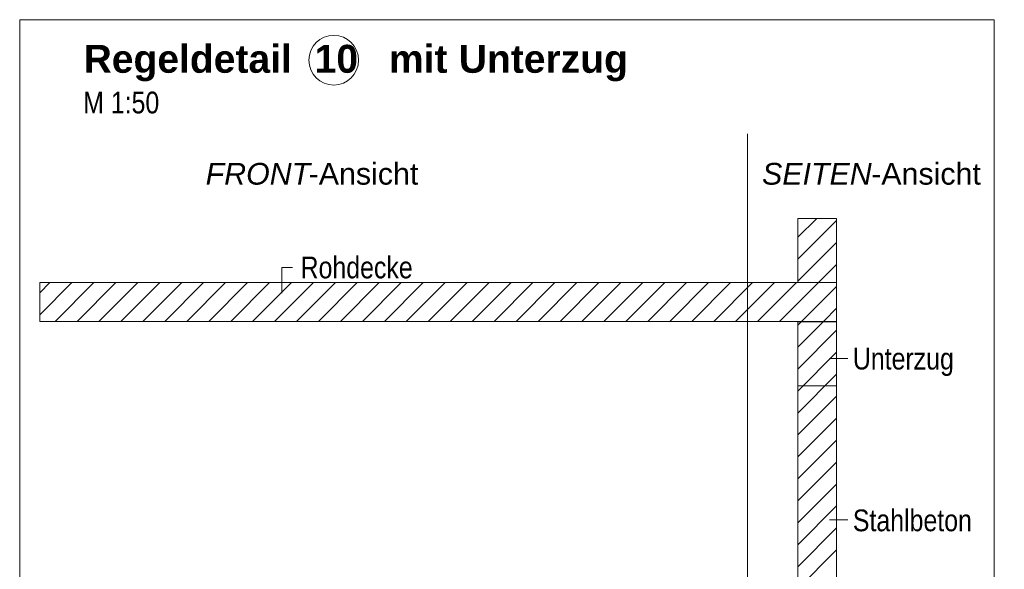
# Model space of a CAD drawing. Extents: x -720 to 300, y 62 to 1162.
# Tile 233 of 256: x 181 to 244, y 881 to 917. Entities that reach past the tile are written whole.
import ezdxf
from ezdxf.lldxf.tags import DXFTag

# ---------------------------------------------------------------- set-up
doc = ezdxf.new("R2010")
doc.units = 0
doc.layers.get('0').update_dxf_attribs({"lineweight": 13})
for name, color, linetype, lineweight, true_color in [('E_Detail_Beschriftung', 7, 'Continuous', 13, 0x009900), ('E_Detail_Wandschraffur', 7, 'Continuous', 5, 0xc0c0c0), ('E_Leerrohr Beschriftung', 1, 'Continuous', 9, 0xff0000)]:
    doc.layers.add(name, color=color, linetype=linetype, lineweight=lineweight, true_color=true_color)
doc.layers.add('E_Detail_Linie_Text_Bem', color=7, linetype='Continuous', lineweight=13)
doc.styles.get("Standard").update_dxf_attribs({"font": 'ARIALN.TTF'})
tags = doc.linetypes.add('fein_strichliert', pattern=[4, 1, -2, 1]).pattern_tags.tags
tags[8:9] = [DXFTag(74, 4), DXFTag(75, 0), DXFTag(340, '0'), DXFTag(46, 0.0), DXFTag(50, 0.0), DXFTag(44, 0.0), DXFTag(45, 0.0)]
tags[6:7] = [DXFTag(74, 4), DXFTag(75, 0), DXFTag(340, '0'), DXFTag(46, 0.0), DXFTag(50, 0.0), DXFTag(44, 0.0), DXFTag(45, 0.0)]
tags[4:5] = [DXFTag(74, 4), DXFTag(75, 0), DXFTag(340, '0'), DXFTag(46, 0.0), DXFTag(50, 0.0), DXFTag(44, 0.0), DXFTag(45, 0.0)]
tags = doc.linetypes.add('fein_strichliert-A06G942X8I', pattern=[4, 1, -2, 1]).pattern_tags.tags
tags[8:9] = [DXFTag(74, 4), DXFTag(75, 0), DXFTag(340, '0'), DXFTag(46, 0.0), DXFTag(50, 0.0), DXFTag(44, 0.0), DXFTag(45, 0.0)]
tags[6:7] = [DXFTag(74, 4), DXFTag(75, 0), DXFTag(340, '0'), DXFTag(46, 0.0), DXFTag(50, 0.0), DXFTag(44, 0.0), DXFTag(45, 0.0)]
tags[4:5] = [DXFTag(74, 4), DXFTag(75, 0), DXFTag(340, '0'), DXFTag(46, 0.0), DXFTag(50, 0.0), DXFTag(44, 0.0), DXFTag(45, 0.0)]

# ---------------------------------------------------------------- blocks, each defined once
blk = doc.blocks.new('Referenz-A06G942Y8I')
at = {"layer": 'E_Detail_Linie_Text_Bem', "linetype": 'fein_strichliert-A06G942X8I', "ltscale": 0.65}
for p, q in [((243.828, 916.642), (181.058, 916.642)), ((181.058, 916.642), (181.058, 855.325)), ((243.828, 855.325), (243.828, 916.642)), ((227.947, 856.407), (227.947, 909.286))]:
    blk.add_line(p, q, dxfattribs=at)
at = {"layer": 'E_Detail_Linie_Text_Bem', "linetype": 'Continuous', "ltscale": 0.13}
for p, q in [((231.175, 903.849), (233.675, 903.849)), ((231.175, 899.715), (231.175, 903.849)), ((233.675, 903.849), (233.675, 899.715)), ((233.675, 899.715), (182.348, 899.715)), ((182.348, 899.715), (182.348, 897.215)), ((233.675, 899.715), (231.175, 899.715)), ((233.675, 897.215), (233.675, 899.715)), ((182.348, 897.215), (192.74, 897.215)), ((182.348, 897.215), (231.175, 897.215)), ((192.74, 897.215), (233.675, 897.215)), ((231.175, 897.215), (233.675, 897.215)), ((231.175, 885.415), (231.175, 897.215)), ((231.175, 897.215), (233.675, 897.215)), ((231.175, 897.193), (233.675, 897.193)), ((231.175, 893.059), (231.175, 897.193)), ((233.675, 897.215), (233.675, 857.215)), ((233.675, 897.193), (233.675, 893.059)), ((233.675, 893.059), (231.175, 893.059)), ((231.175, 885.215), (231.175, 885.415)), ((231.175, 857.215), (231.175, 885.215))]:
    blk.add_line(p, q, dxfattribs=at)
at = {"layer": 'E_Detail_Linie_Text_Bem', "color": 0, "linetype": 'Continuous', "ltscale": 0.13}
for p, q in [((197.949, 899.035), (197.949, 900.683)), ((197.949, 900.683), (198.636, 900.683)), ((234.411, 894.826), (233.22, 894.826)), ((234.411, 884.434), (233.22, 884.434))]:
    blk.add_line(p, q, dxfattribs=at)
at = {"layer": 'E_Detail_Wandschraffur', "linetype": 'fein_strichliert', "ltscale": 0.13}
for p, q in [((231.175, 902.628), (232.397, 903.849)), ((231.175, 899.799), (233.675, 902.299)), ((182.348, 899.055), (183.008, 899.715)), ((183.336, 897.215), (185.836, 899.715)), ((186.164, 897.215), (188.664, 899.715)), ((188.993, 897.215), (191.493, 899.715)), ((191.821, 897.215), (194.321, 899.715)), ((194.65, 897.215), (197.15, 899.715)), ((197.478, 897.215), (199.978, 899.715)), ((200.307, 897.215), (202.807, 899.715)), ((203.135, 897.215), (205.635, 899.715)), ((205.963, 897.215), (208.463, 899.715)), ((208.792, 897.215), (211.292, 899.715)), ((211.62, 897.215), (214.12, 899.715)), ((214.449, 897.215), (216.949, 899.715)), ((217.277, 897.215), (219.777, 899.715)), ((220.106, 897.215), (222.606, 899.715)), ((222.934, 897.215), (225.434, 899.715)), ((225.762, 897.215), (228.262, 899.715)), ((228.591, 897.215), (231.091, 899.715)), ((231.419, 897.215), (233.675, 899.471)), ((231.175, 896.971), (231.419, 897.215)), ((231.175, 894.142), (233.675, 896.642)), ((231.175, 891.314), (233.675, 893.814)), ((231.175, 888.485), (233.675, 890.985)), ((231.175, 885.657), (233.675, 888.157)), ((231.175, 882.829), (233.675, 885.329)), ((231.175, 880), (233.675, 882.5))]:
    blk.add_line(p, q, dxfattribs=at)
at = {"layer": 'E_Detail_Wandschraffur', "linetype": 'ByBlock', "ltscale": 0.13}
for p, q in [((231.175, 901.213), (233.675, 903.713)), ((232.505, 899.715), (233.675, 900.885)), ((182.348, 897.641), (184.422, 899.715)), ((184.75, 897.215), (187.25, 899.715)), ((187.579, 897.215), (190.079, 899.715)), ((190.407, 897.215), (192.907, 899.715)), ((193.235, 897.215), (195.735, 899.715)), ((196.064, 897.215), (198.564, 899.715)), ((198.892, 897.215), (201.392, 899.715)), ((201.721, 897.215), (204.221, 899.715)), ((204.549, 897.215), (207.049, 899.715)), ((207.378, 897.215), (209.878, 899.715)), ((210.206, 897.215), (212.706, 899.715)), ((213.034, 897.215), (215.534, 899.715)), ((215.863, 897.215), (218.363, 899.715)), ((218.691, 897.215), (221.191, 899.715)), ((221.52, 897.215), (224.02, 899.715)), ((224.348, 897.215), (226.848, 899.715)), ((227.177, 897.215), (229.677, 899.715)), ((230.005, 897.215), (232.505, 899.715)), ((232.878, 897.259), (233.675, 898.057)), ((232.878, 897.259), (233.675, 898.057)), ((231.175, 895.557), (232.833, 897.215)), ((232.833, 897.215), (232.878, 897.259)), ((231.175, 892.728), (233.675, 895.228)), ((231.175, 889.9), (233.675, 892.4)), ((231.175, 887.071), (233.675, 889.571)), ((231.175, 884.243), (233.675, 886.743)), ((231.175, 881.414), (233.675, 883.914))]:
    blk.add_line(p, q, dxfattribs=at)
at = {"layer": 'E_Leerrohr Beschriftung', "linetype": 'Continuous', "ltscale": 0.13}
blk.add_circle((201.284, 914.035), 1.6, dxfattribs=at)
at = {"layer": 'E_Detail_Beschriftung', "color": 1, "linetype": 'Continuous', "lineweight": 35, "ltscale": 0.35, "true_color": 0xff0000, "char_height": 1.8, "attachment_point": 1}
for s, insert in [('{\\fArial|b1|i0;Regeldetail}', (185.176, 915.023)), ('{\\fArial|b1|i0;10}', (200.059, 915.023)), ('{\\fArial|b1|i0;mit}', (204.843, 915.023)), ('{\\fArial|b1|i0;Unterzug}', (209.343, 915.023))]:
    blk.add_mtext(s, dxfattribs=dict(at, insert=insert))
at = {"layer": 'E_Detail_Beschriftung', "linetype": 'Continuous', "ltscale": 0.13, "char_height": 1.4, "attachment_point": 1}
for s, insert in [('{\\fArial Narrow;M 1:50}', (185.146, 912.006)), ('{\\fArial Narrow;Rohdecke}', (199.152, 901.387)), ('{\\fArial Narrow;Unterzug}', (234.726, 895.516)), ('{\\fArial Narrow;Stahlbeton}', (234.726, 885.101))]:
    blk.add_mtext(s, dxfattribs=dict(at, insert=insert))
at = {"layer": 'E_Detail_Beschriftung', "linetype": 'Continuous', "lineweight": -2, "ltscale": 0.25, "char_height": 1.4, "attachment_point": 1}
for s, insert in [('{\\fArial|b0|i1;FRONT}', (193.036, 907.42)), ('{\\fArial;-Ansicht}', (199.672, 907.42)), ('{\\fArial|b0|i1;SEITEN}', (228.878, 907.42)), ('{\\fArial;-Ansicht}', (235.908, 907.42))]:
    blk.add_mtext(s, dxfattribs=dict(at, insert=insert))

msp = doc.modelspace()

# ---------------------------------------------------------------- block references
at = {"color": 8, "lineweight": 25, "ltscale": 0.25, "true_color": 0x808080}
msp.add_blockref('Referenz-A06G942Y8I', (0, 0), dxfattribs=at)

doc.saveas('drawing.dxf')
